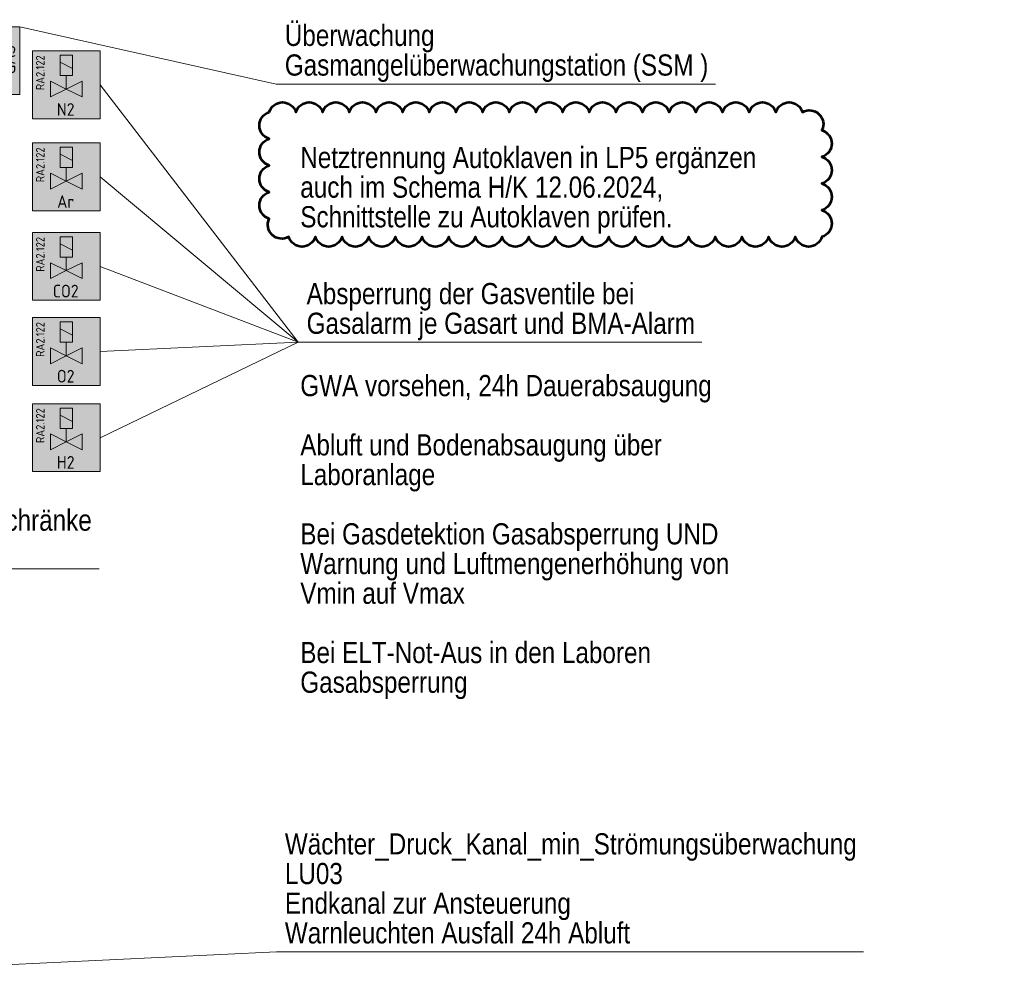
# Model space of a CAD drawing. Header units: metres. Extents: x -21 to 23.3, y 0.3 to 32.8.
# Tile 7 of 15: x 10.1 to 15.9, y 7.3 to 12.9. Entities that reach past the tile are written whole.
import ezdxf
from ezdxf.enums import TextEntityAlignment as Align

# ---------------------------------------------------------------- set-up
doc = ezdxf.new("R2010")
doc.units = ezdxf.units.M
doc.header["$MEASUREMENT"] = 0
doc.layers.add('INTERN_BEMERKUNG', color=6, linetype='Continuous', lineweight=53, plot=False)
for name, color, linetype, lineweight in [('TRI_CONNPTS', 7, 'Continuous', 0), ('TRI_H3D', 7, 'Continuous', 0), ('ZWP_480_SYM_SCHWARZ', 7, 'Continuous', 13), ('ZWP_480_SYM_SCHWARZ_2D', 7, 'Continuous', 0), ('ZWP_480_TEXT_1_50_TOP', 7, 'Continuous', 0)]:
    doc.layers.add(name, color=color, linetype=linetype, lineweight=lineweight)
doc.layers.get('TRI_CONNPTS').off()
doc.layers.get('TRI_H3D').off()
doc.styles.add('ISOCP', font='isocp.shx')
doc.styles.add('ZWP_1 50', font='ARIALN.TTF', dxfattribs={"height": 0.125})

# ---------------------------------------------------------------- blocks, each defined once
blk = doc.blocks.new('ZWP_480_Ventil_magnetisch_1')
at = {"color": 250, "linetype": 'Continuous', "lineweight": 13}
for p, q in [((-0.0369, 0.0573), (-0.0369, 0.1773)), ((0.0369, 0.1773), (-0.0369, 0.1773)), ((0.0369, 0.0573), (0.0369, 0.1773)), ((-0.0369, 0.1357), (0.0369, 0.0988)), ((0.0369, 0.0573), (-0.0369, 0.0573))]:
    blk.add_line(p, q, dxfattribs=at)
at = {"color": 250, "lineweight": 13}
for p, q in [((-0.0938, 0.0242), (0, -0.0227)), ((-0.0938, -0.0696), (-0.0938, 0.0242)), ((0, 0.0573), (0, -0.0227)), ((0.0938, 0.0242), (0, -0.0227)), ((0.0938, -0.0696), (0.0938, 0.0242)), ((0, -0.0227), (-0.0938, -0.0696)), ((0, -0.0227), (0.0938, -0.0696))]:
    blk.add_line(p, q, dxfattribs=at)
at = {"color": 250, "lineweight": 13, "flags": 128}
blk.add_lwpolyline([(-0.2, 0.2022), (0.2, 0.2022), (0.2, -0.1978), (-0.2, -0.1978)], close=True, dxfattribs=at)
at = {"color": 254, "lineweight": 13, "extrusion": (0, 0, -1)}
blk.add_solid([(0.2, 0.2022), (-0.2, 0.2022), (0.2, -0.1978), (-0.2, -0.1978)], dxfattribs=at)
at = {"insert": (-0.1786, 0.1762), "char_height": 0.18, "attachment_point": 3, "rotation": 90, "style": 'ISOCP'}
blk.add_mtext('\\H0.277778x;RA2.122', dxfattribs=at)
at = {"insert": (-0.0037, -0.1434), "char_height": 0.15, "attachment_point": 5, "style": 'ISOCP'}
blk.add_mtext('\\H0.5x;N2', dxfattribs=at)
blk = doc.blocks.new('ZWP_480_Ventil_magnetisch')
at = {"layer": 'ZWP_480_SYM_SCHWARZ_2D', "color": 250, "lineweight": 13}
blk.add_blockref('ZWP_480_Ventil_magnetisch_1', (0, 0), dxfattribs=at)
blk = doc.blocks.new('ZWP_480_Ventil_magnetisch_1_1')
at = {"color": 250, "linetype": 'Continuous', "lineweight": 13}
for p, q in [((-0.0369, 0.0573), (-0.0369, 0.1773)), ((0.0369, 0.1773), (-0.0369, 0.1773)), ((0.0369, 0.0573), (0.0369, 0.1773)), ((-0.0369, 0.1357), (0.0369, 0.0988)), ((0.0369, 0.0573), (-0.0369, 0.0573))]:
    blk.add_line(p, q, dxfattribs=at)
at = {"color": 250, "lineweight": 13}
for p, q in [((-0.0938, 0.0242), (0, -0.0227)), ((-0.0938, -0.0696), (-0.0938, 0.0242)), ((0, 0.0573), (0, -0.0227)), ((0.0938, 0.0242), (0, -0.0227)), ((0.0938, -0.0696), (0.0938, 0.0242)), ((0, -0.0227), (-0.0938, -0.0696)), ((0, -0.0227), (0.0938, -0.0696))]:
    blk.add_line(p, q, dxfattribs=at)
at = {"color": 250, "lineweight": 13, "flags": 128}
blk.add_lwpolyline([(-0.2, 0.2022), (0.2, 0.2022), (0.2, -0.1978), (-0.2, -0.1978)], close=True, dxfattribs=at)
at = {"color": 254, "lineweight": 13, "extrusion": (0, 0, -1)}
blk.add_solid([(0.2, 0.2022), (-0.2, 0.2022), (0.2, -0.1978), (-0.2, -0.1978)], dxfattribs=at)
at = {"insert": (-0.1786, 0.1762), "char_height": 0.18, "attachment_point": 3, "rotation": 90, "style": 'ISOCP'}
blk.add_mtext('\\H0.277778x;RA2.122', dxfattribs=at)
at = {"insert": (-0.0037, -0.1434), "char_height": 0.15, "attachment_point": 5, "style": 'ISOCP'}
blk.add_mtext('\\H0.5x;Ar', dxfattribs=at)
blk = doc.blocks.new('ZWP_480_Ventil_magnetisch_2')
at = {"layer": 'ZWP_480_SYM_SCHWARZ_2D', "color": 250, "lineweight": 13}
blk.add_blockref('ZWP_480_Ventil_magnetisch_1_1', (0, 0), dxfattribs=at)
blk = doc.blocks.new('ZWP_480_Ventil_magnetisch_1_2')
at = {"color": 250, "linetype": 'Continuous', "lineweight": 13}
for p, q in [((-0.0369, 0.0573), (-0.0369, 0.1773)), ((0.0369, 0.1773), (-0.0369, 0.1773)), ((0.0369, 0.0573), (0.0369, 0.1773)), ((-0.0369, 0.1357), (0.0369, 0.0988)), ((0.0369, 0.0573), (-0.0369, 0.0573))]:
    blk.add_line(p, q, dxfattribs=at)
at = {"color": 250, "lineweight": 13}
for p, q in [((-0.0938, 0.0242), (0, -0.0227)), ((-0.0938, -0.0696), (-0.0938, 0.0242)), ((0, 0.0573), (0, -0.0227)), ((0.0938, 0.0242), (0, -0.0227)), ((0.0938, -0.0696), (0.0938, 0.0242)), ((0, -0.0227), (-0.0938, -0.0696)), ((0, -0.0227), (0.0938, -0.0696))]:
    blk.add_line(p, q, dxfattribs=at)
at = {"color": 250, "lineweight": 13, "flags": 128}
blk.add_lwpolyline([(-0.2, 0.2022), (0.2, 0.2022), (0.2, -0.1978), (-0.2, -0.1978)], close=True, dxfattribs=at)
at = {"color": 254, "lineweight": 13, "extrusion": (0, 0, -1)}
blk.add_solid([(0.2, 0.2022), (-0.2, 0.2022), (0.2, -0.1978), (-0.2, -0.1978)], dxfattribs=at)
at = {"insert": (-0.1786, 0.1762), "char_height": 0.18, "attachment_point": 3, "rotation": 90, "style": 'ISOCP'}
blk.add_mtext('\\H0.277778x;RA2.122', dxfattribs=at)
at = {"insert": (-0.0037, -0.1434), "char_height": 0.15, "attachment_point": 5, "style": 'ISOCP'}
blk.add_mtext('\\H0.5x;CO2', dxfattribs=at)
blk = doc.blocks.new('ZWP_480_Ventil_magnetisch_3')
at = {"layer": 'ZWP_480_SYM_SCHWARZ_2D', "color": 250, "lineweight": 13}
blk.add_blockref('ZWP_480_Ventil_magnetisch_1_2', (0, 0), dxfattribs=at)
blk = doc.blocks.new('ZWP_480_Ventil_magnetisch_1_3')
at = {"color": 250, "linetype": 'Continuous', "lineweight": 13}
for p, q in [((-0.0369, 0.0573), (-0.0369, 0.1773)), ((0.0369, 0.1773), (-0.0369, 0.1773)), ((0.0369, 0.0573), (0.0369, 0.1773)), ((-0.0369, 0.1357), (0.0369, 0.0988)), ((0.0369, 0.0573), (-0.0369, 0.0573))]:
    blk.add_line(p, q, dxfattribs=at)
at = {"color": 250, "lineweight": 13}
for p, q in [((-0.0938, 0.0242), (0, -0.0227)), ((-0.0938, -0.0696), (-0.0938, 0.0242)), ((0, 0.0573), (0, -0.0227)), ((0.0938, 0.0242), (0, -0.0227)), ((0.0938, -0.0696), (0.0938, 0.0242)), ((0, -0.0227), (-0.0938, -0.0696)), ((0, -0.0227), (0.0938, -0.0696))]:
    blk.add_line(p, q, dxfattribs=at)
at = {"color": 250, "lineweight": 13, "flags": 128}
blk.add_lwpolyline([(-0.2, 0.2022), (0.2, 0.2022), (0.2, -0.1978), (-0.2, -0.1978)], close=True, dxfattribs=at)
at = {"color": 254, "lineweight": 13, "extrusion": (0, 0, -1)}
blk.add_solid([(0.2, 0.2022), (-0.2, 0.2022), (0.2, -0.1978), (-0.2, -0.1978)], dxfattribs=at)
at = {"insert": (-0.1786, 0.1762), "char_height": 0.18, "attachment_point": 3, "rotation": 90, "style": 'ISOCP'}
blk.add_mtext('\\H0.277778x;RA2.122', dxfattribs=at)
at = {"insert": (-0.0037, -0.1434), "char_height": 0.15, "attachment_point": 5, "style": 'ISOCP'}
blk.add_mtext('\\H0.5x;O2', dxfattribs=at)
blk = doc.blocks.new('ZWP_480_Ventil_magnetisch_4')
at = {"layer": 'ZWP_480_SYM_SCHWARZ_2D', "color": 250, "lineweight": 13}
blk.add_blockref('ZWP_480_Ventil_magnetisch_1_3', (0, 0), dxfattribs=at)
blk = doc.blocks.new('ZWP_480_Ventil_magnetisch_1_4')
at = {"color": 250, "linetype": 'Continuous', "lineweight": 13}
for p, q in [((-0.0369, 0.0573), (-0.0369, 0.1773)), ((0.0369, 0.1773), (-0.0369, 0.1773)), ((0.0369, 0.0573), (0.0369, 0.1773)), ((-0.0369, 0.1357), (0.0369, 0.0988)), ((0.0369, 0.0573), (-0.0369, 0.0573))]:
    blk.add_line(p, q, dxfattribs=at)
at = {"color": 250, "lineweight": 13}
for p, q in [((-0.0938, 0.0242), (0, -0.0227)), ((-0.0938, -0.0696), (-0.0938, 0.0242)), ((0, 0.0573), (0, -0.0227)), ((0.0938, 0.0242), (0, -0.0227)), ((0.0938, -0.0696), (0.0938, 0.0242)), ((0, -0.0227), (-0.0938, -0.0696)), ((0, -0.0227), (0.0938, -0.0696))]:
    blk.add_line(p, q, dxfattribs=at)
at = {"color": 250, "lineweight": 13, "flags": 128}
blk.add_lwpolyline([(-0.2, 0.2022), (0.2, 0.2022), (0.2, -0.1978), (-0.2, -0.1978)], close=True, dxfattribs=at)
at = {"color": 254, "lineweight": 13, "extrusion": (0, 0, -1)}
blk.add_solid([(0.2, 0.2022), (-0.2, 0.2022), (0.2, -0.1978), (-0.2, -0.1978)], dxfattribs=at)
at = {"insert": (-0.1786, 0.1762), "char_height": 0.18, "attachment_point": 3, "rotation": 90, "style": 'ISOCP'}
blk.add_mtext('\\H0.277778x;RA2.122', dxfattribs=at)
at = {"insert": (-0.0037, -0.1434), "char_height": 0.15, "attachment_point": 5, "style": 'ISOCP'}
blk.add_mtext('\\H0.5x;H2', dxfattribs=at)
blk = doc.blocks.new('ZWP_480_Ventil_magnetisch_5')
at = {"layer": 'ZWP_480_SYM_SCHWARZ_2D', "color": 250, "lineweight": 13}
blk.add_blockref('ZWP_480_Ventil_magnetisch_1_4', (0, 0), dxfattribs=at)
blk = doc.blocks.new('_T3D___12')
at = {"layer": 'ZWP_480_TEXT_1_50_TOP', "linetype": 'Continuous'}
for q in [(6.2923, 9.2039, 10.1979), (9.6938, 8.671, 10.1979)]:
    blk.add_line((7.3793, 8.671, 10.1979), q, dxfattribs=at)
at = {"layer": 'ZWP_480_TEXT_1_50_TOP', "linetype": 'Continuous', "style": 'ZWP_1 50'}
for s, p in [('Warnleuchte Gasflaschenschränke', (7.4293, 9.021, 10.1979)), ('Ausfall 24h-Abluft', (7.4293, 8.846, 10.1979))]:
    blk.add_text(s, height=0.125, dxfattribs=at).set_placement(p, align=Align.TOP_LEFT)
blk = doc.blocks.new('ZWP_480_Autarke_Anlage_1_4')
at = {"lineweight": 13, "extrusion": (0, 0, -1)}
blk.add_hatch(color=256, dxfattribs=at).paths.add_polyline_path([(-0.0294, -0.1046), (-0.0524, -0.0355), (-0.0046, -0.0904), (-0.017, -0.0975)])
at = {"lineweight": 13}
for p, q in [((-0.0417, -0.2), (0.017, -0.0975)), ((-0.0424, -0.347), (0.0417, -0.2)), ((-0.0417, -0.2), (0.0417, -0.2))]:
    blk.add_line(p, q, dxfattribs=at)
at = {"lineweight": 13, "flags": 128}
for points in [[(-0.2, -0.4), (-0.2, 0), (0.2, 0), (0.2, -0.4)], [(0.0046, -0.0904), (0.0524, -0.0355), (0.0294, -0.1046), (0.017, -0.0975)]]:
    blk.add_lwpolyline(points, close=True, dxfattribs=at)
at = {"color": 254, "lineweight": 13}
blk.add_solid([(-0.2, -0.4), (-0.2, 0), (0.2, -0.4), (0.2, 0)], dxfattribs=at)
at = {"insert": (0.1365, -0.1944), "char_height": 0.15, "attachment_point": 5, "rotation": 90, "style": 'ISOCP'}
blk.add_mtext('\\H0.5x;GAS', dxfattribs=at)
blk = doc.blocks.new('_T3D___18')
at = {"layer": 'ZWP_480_TEXT_1_50_TOP', "linetype": 'Continuous'}
for q in [(10.5251, 12.53, 11.331), (13.8072, 11.0102, 11.331)]:
    blk.add_line((11.6931, 11.0102, 11.331), q, dxfattribs=at)
at = {"layer": 'ZWP_480_TEXT_1_50_TOP', "linetype": 'Continuous', "style": 'ZWP_1 50'}
for s, p in [('Absperrung der Gasventile bei ^M', (11.7431, 11.3602, 11.331)), ('Gasalarm je Gasart', (11.7431, 11.1852, 11.331))]:
    blk.add_text(s, height=0.125, dxfattribs=at).set_placement(p, align=Align.TOP_LEFT)
blk = doc.blocks.new('_T3D___19')
at = {"layer": 'ZWP_480_TEXT_1_50_TOP', "linetype": 'Continuous'}
for q in [(10.5251, 11.9866, 11.331), (13.8072, 11.0102, 11.331)]:
    blk.add_line((11.6931, 11.0102, 11.331), q, dxfattribs=at)
at = {"layer": 'ZWP_480_TEXT_1_50_TOP', "linetype": 'Continuous', "style": 'ZWP_1 50'}
for s, p in [('Absperrung der Gasventile bei ^M', (11.7431, 11.3602, 11.331)), ('Gasalarm je Gasart', (11.7431, 11.1852, 11.331))]:
    blk.add_text(s, height=0.125, dxfattribs=at).set_placement(p, align=Align.TOP_LEFT)
blk = doc.blocks.new('_T3D___20')
at = {"layer": 'ZWP_480_TEXT_1_50_TOP', "linetype": 'Continuous'}
for q in [(10.5251, 11.4583, 11.331), (13.8072, 11.0102, 11.331)]:
    blk.add_line((11.6931, 11.0102, 11.331), q, dxfattribs=at)
at = {"layer": 'ZWP_480_TEXT_1_50_TOP', "linetype": 'Continuous', "style": 'ZWP_1 50'}
for s, p in [('Absperrung der Gasventile bei ^M', (11.7431, 11.3602, 11.331)), ('Gasalarm je Gasart', (11.7431, 11.1852, 11.331))]:
    blk.add_text(s, height=0.125, dxfattribs=at).set_placement(p, align=Align.TOP_LEFT)
blk = doc.blocks.new('_T3D___21')
at = {"layer": 'ZWP_480_TEXT_1_50_TOP', "linetype": 'Continuous'}
for q in [(10.5251, 10.956, 11.331), (13.8072, 11.0102, 11.331)]:
    blk.add_line((11.6931, 11.0102, 11.331), q, dxfattribs=at)
at = {"layer": 'ZWP_480_TEXT_1_50_TOP', "linetype": 'Continuous', "style": 'ZWP_1 50'}
for s, p in [('Absperrung der Gasventile bei ^M', (11.7431, 11.3602, 11.331)), ('Gasalarm je Gasart', (11.7431, 11.1852, 11.331))]:
    blk.add_text(s, height=0.125, dxfattribs=at).set_placement(p, align=Align.TOP_LEFT)
blk = doc.blocks.new('_T3D___22')
at = {"layer": 'ZWP_480_TEXT_1_50_TOP', "linetype": 'Continuous'}
for q in [(10.5251, 10.4473, 11.331), (14.0759, 11.0102, 11.331)]:
    blk.add_line((11.6931, 11.0102, 11.331), q, dxfattribs=at)
at = {"layer": 'ZWP_480_TEXT_1_50_TOP', "linetype": 'Continuous', "style": 'ZWP_1 50'}
for s, p in [('Absperrung der Gasventile bei ^M', (11.7431, 11.3602, 11.331)), ('Gasalarm je Gasart und BMA-Alarm', (11.7431, 11.1852, 11.331))]:
    blk.add_text(s, height=0.125, dxfattribs=at).set_placement(p, align=Align.TOP_LEFT)
blk = doc.blocks.new('_T3D___34')
at = {"layer": 'ZWP_480_TEXT_1_50_TOP', "linetype": 'Continuous'}
for q in [(8.8886, 11.5834), (12.9934, 11.2458)]:
    blk.add_line((10.4029, 11.2458), q, dxfattribs=at)
at = {"layer": 'ZWP_480_TEXT_1_50_TOP', "linetype": 'Continuous', "style": 'ZWP_1 50'}
for s, p in [('Überwachung', (10.4529, 11.5958)), ('Gasmangelüberwachungstation (SSM )', (10.4529, 11.4208))]:
    blk.add_text(s, height=0.125, dxfattribs=at).set_placement(p, align=Align.TOP_LEFT)
blk = doc.blocks.new('_T3D___45')
at = {"layer": 'ZWP_480_TEXT_1_50_TOP', "linetype": 'Continuous'}
for q in [(8.6617, 7.2747, 11.335), (15.0296, 7.4128, 11.335)]:
    blk.add_line((11.5647, 7.4128, 11.335), q, dxfattribs=at)
at = {"layer": 'ZWP_480_TEXT_1_50_TOP', "linetype": 'Continuous', "style": 'ZWP_1 50'}
for s, p in [('Wächter_Druck_Kanal_min_Strömungsüberwachung', (11.6147, 8.1128, 11.335)), ('LU03', (11.6147, 7.9378, 11.335)), ('Endkanal zur Ansteuerung', (11.6147, 7.7628, 11.335)), ('Warnleuchten Ausfall 24h Abluft', (11.6147, 7.5878, 11.335))]:
    blk.add_text(s, height=0.125, dxfattribs=at).set_placement(p, align=Align.TOP_LEFT)

msp = doc.modelspace()

# ---------------------------------------------------------------- linework, layer by layer
at = {"layer": 'INTERN_BEMERKUNG', "linetype": 'Continuous', "flags": 128}
msp.add_lwpolyline([(11.52234, 12.36894, -0.7332303), (11.67967, 12.36894, -0.7332303), (11.83701, 12.36894, -0.7332303), (11.99434, 12.36894, -0.7332303), (12.15167, 12.36894, -0.7332303), (12.30901, 12.36894, -0.7332303), (12.46634, 12.36894, -0.7332303), (12.62367, 12.36894, -0.7332303), (12.78101, 12.36894, -0.7332303), (12.93834, 12.36894, -0.7332303), (13.09567, 12.36894, -0.7332303), (13.25301, 12.36894, -0.7332303), (13.41034, 12.36894, -0.7332303), (13.56767, 12.36894, -0.7332303), (13.72501, 12.36894, -0.7332303), (13.88234, 12.36894, -0.7332303), (14.03967, 12.36894, -0.7332303), (14.19701, 12.36894, -0.7332303), (14.35434, 12.36894, -0.7332303), (14.51167, 12.36894, -0.7332303), (14.66901, 12.36894, -0.7332303), (14.78398, 12.26173, -0.7332303), (14.78398, 12.1044, -0.7332303), (14.78398, 11.94706, -0.7332303), (14.78398, 11.78973, -0.7332303), (14.78398, 11.6324, -0.7332303), (14.62665, 11.6324, -0.7332303), (14.46931, 11.6324, -0.7332303), (14.31198, 11.6324, -0.7332303), (14.15465, 11.6324, -0.7332303), (13.99731, 11.6324, -0.7332303), (13.83998, 11.6324, -0.7332303), (13.68265, 11.6324, -0.7332303), (13.52531, 11.6324, -0.7332303), (13.36798, 11.6324, -0.7332303), (13.21065, 11.6324, -0.7332303), (13.05331, 11.6324, -0.7332303), (12.89598, 11.6324, -0.7332303), (12.73865, 11.6324, -0.7332303), (12.58131, 11.6324, -0.7332303), (12.42398, 11.6324, -0.7332303), (12.26665, 11.6324, -0.7332303), (12.10931, 11.6324, -0.7332303), (11.95198, 11.6324, -0.7332303), (11.79465, 11.6324, -0.7332303), (11.63731, 11.6324, -0.7332303), (11.52234, 11.7396, -0.7332303), (11.52234, 11.89694, -0.7332303), (11.52234, 12.05427, -0.7332303), (11.52234, 12.2116, -0.7332303), (11.52234, 12.36894)], format="xyb", dxfattribs=at)

# ---------------------------------------------------------------- block references
at = {"layer": 'TRI_CONNPTS'}
for name, p in [('ZWP_480_Ventil_magnetisch', (10.32513, 12.52775, 11.33)), ('ZWP_480_Ventil_magnetisch_2', (10.32513, 11.98435, 11.33)), ('ZWP_480_Ventil_magnetisch_3', (10.32513, 11.45604, 11.33)), ('ZWP_480_Ventil_magnetisch_4', (10.32513, 10.95382, 11.33)), ('ZWP_480_Ventil_magnetisch_5', (10.32513, 10.44508, 11.33))]:
    msp.add_blockref(name, p, dxfattribs=at)
at = {"layer": 'TRI_H3D', "color": 7, "linetype": 'Continuous', "lineweight": 0}
for name, p in [('_T3D___34', (1.16143, 1.28842)), ('_T3D___18', (0, 0)), ('_T3D___19', (0, 0)), ('_T3D___20', (0, 0)), ('_T3D___21', (0, 0)), ('_T3D___22', (0, 0)), ('_T3D___12', (0.82547, 1.00233, 1.1331)), ('_T3D___45', (0, 0))]:
    msp.add_blockref(name, p, dxfattribs=at)
at = {"layer": 'ZWP_480_SYM_SCHWARZ', "lineweight": 13}
msp.add_blockref('ZWP_480_Autarke_Anlage_1_4', (9.85008, 12.87187, 11.331), dxfattribs=at)

# ---------------------------------------------------------------- texts
at = {"layer": 'INTERN_BEMERKUNG', "linetype": 'Continuous', "char_height": 0.125, "width": 2.8005385, "attachment_point": 1, "line_spacing_factor": 0.84, "style": 'ZWP_1 50'}
for s, insert in [('Netztrennung Autoklaven in LP5 ergänzen auch im Schema H/K 12.06.2024, Schnittstelle zu Autoklaven prüfen.', (11.7057, 12.16381)), ('GWA vorsehen, 24h Dauerabsaugung\\P\\PAbluft und Bodenabsaugung über Laboranlage\\P\\PBei Gasdetektion Gasabsperrung UND\\PWarnung und Luftmengenerhöhung von Vmin auf Vmax\\P\\PBei ELT-Not-Aus in den Laboren\\PGasabsperrung', (11.7057, 10.81745))]:
    msp.add_mtext(s, dxfattribs=dict(at, insert=insert))

doc.saveas('drawing.dxf')
